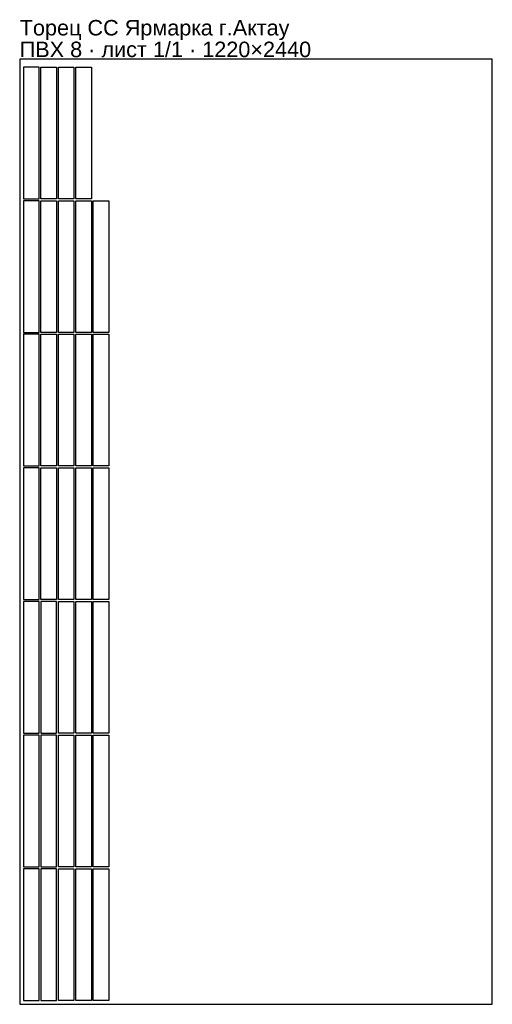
# Model space of a CAD drawing. Header units: millimetres. Extents: x 0 to 1220, y 0 to 2542.
import ezdxf

# ---------------------------------------------------------------- set-up
doc = ezdxf.new("R2010")
doc.units = ezdxf.units.MM
doc.layers.get('0').update_dxf_attribs({"linetype": 'CONTINUOUS'})
doc.layers.add('INFO', color=5, linetype='CONTINUOUS')
doc.styles.get("Standard").update_dxf_attribs({"font": 'arial.ttf'})

msp = doc.modelspace()

# ---------------------------------------------------------------- linework, layer by layer
for points in [[(0, 0), (1220, 0), (1220, 2440), (0, 2440)], [(10.000012, 2419.384799), (10.000012, 2079.467599), (50.000012, 2079.467599), (50.000012, 2419.384799)], [(54.999988, 2079.468087), (54.999988, 2419.385287), (94.999988, 2419.385287), (94.999988, 2079.468087)], [(140.000007, 2079.467635), (100.000007, 2079.467635), (100.000007, 2419.384835), (140.000007, 2419.384835)], [(184.999946, 2079.467391), (144.999946, 2079.467391), (144.999946, 2419.384591), (184.999946, 2419.384591)], [(49.999988, 1734.550399), (49.999988, 2074.467599), (9.999988, 2074.467599), (9.999988, 1734.550399)], [(54.999988, 1734.550607), (54.999988, 2074.467807), (94.999988, 2074.467807), (94.999988, 1734.550607)], [(99.999988, 1734.550607), (99.999988, 2074.467807), (139.999988, 2074.467807), (139.999988, 1734.550607)], [(184.999946, 1734.550155), (144.999946, 1734.550155), (144.999946, 2074.467355), (184.999946, 2074.467355)], [(189.999871, 2074.467807), (229.999871, 2074.467807), (229.999871, 1734.550607), (189.999871, 1734.550607)], [(49.999988, 1389.633163), (49.999988, 1729.550363), (9.999988, 1729.550363), (9.999988, 1389.633163)], [(54.999988, 1389.63337), (54.999988, 1729.55057), (94.999988, 1729.55057), (94.999988, 1389.63337)], [(99.999988, 1389.63337), (99.999988, 1729.55057), (139.999988, 1729.55057), (139.999988, 1389.63337)], [(184.999885, 1389.632918), (144.999885, 1389.632918), (144.999885, 1729.550118), (184.999885, 1729.550118)], [(229.999824, 1389.633163), (189.999824, 1389.633163), (189.999824, 1729.550363), (229.999824, 1729.550363)], [(49.999988, 1044.715926), (49.999988, 1384.633126), (9.999988, 1384.633126), (9.999988, 1044.715926)], [(54.999988, 1044.716134), (54.999988, 1384.633334), (94.999988, 1384.633334), (94.999988, 1044.716134)], [(99.999988, 1044.716134), (99.999988, 1384.633334), (139.999988, 1384.633334), (139.999988, 1044.716134)], [(184.999824, 1044.715682), (144.999824, 1044.715682), (144.999824, 1384.632882), (184.999824, 1384.632882)], [(189.999749, 1384.633334), (229.999749, 1384.633334), (229.999749, 1044.716134), (189.999749, 1044.716134)], [(49.999988, 699.79869), (49.999988, 1039.71589), (9.999988, 1039.71589), (9.999988, 699.79869)], [(55.000012, 1039.716098), (55.000012, 699.798898), (95.000012, 699.798898), (95.000012, 1039.716098)], [(99.999988, 699.798898), (99.999988, 1039.716098), (139.999988, 1039.716098), (139.999988, 699.798898)], [(184.999763, 699.798446), (144.999763, 699.798446), (144.999763, 1039.715646), (184.999763, 1039.715646)], [(189.999749, 1039.716098), (229.999749, 1039.716098), (229.999749, 699.798898), (189.999749, 699.798898)], [(49.999988, 354.881698), (49.999988, 694.798898), (9.999988, 694.798898), (9.999988, 354.881698)], [(55.000012, 694.798861), (55.000012, 354.881661), (95.000012, 354.881661), (95.000012, 694.798861)], [(99.999988, 354.881661), (99.999988, 694.798861), (139.999988, 694.798861), (139.999988, 354.881661)], [(184.999702, 354.881209), (144.999702, 354.881209), (144.999702, 694.798409), (184.999702, 694.798409)], [(229.999702, 354.881209), (189.999702, 354.881209), (189.999702, 694.798409), (229.999702, 694.798409)], [(10.000012, 349.881625), (10.000012, 9.964425), (50.000012, 9.964425), (50.000012, 349.881625)], [(55.000012, 349.881625), (55.000012, 9.964425), (95.000012, 9.964425), (95.000012, 349.881625)], [(99.999988, 9.964425), (99.999988, 349.881625), (139.999988, 349.881625), (139.999988, 9.964425)], [(184.999641, 9.964217), (144.999641, 9.964217), (144.999641, 349.881417), (184.999641, 349.881417)], [(189.999627, 349.881381), (229.999627, 349.881381), (229.999627, 9.964181), (189.999627, 9.964181)]]:
    msp.add_lwpolyline(points, close=True)

# ---------------------------------------------------------------- texts
at = {"layer": 'INFO'}
for s, p in [('Торец СС Ярмарка г.Актау', (0, 2501)), ('ПВХ 8 · лист 1/1 · 1220×2440', (0, 2445))]:
    msp.add_text(s, height=40, dxfattribs=at).set_placement(p)

doc.saveas('drawing.dxf')
